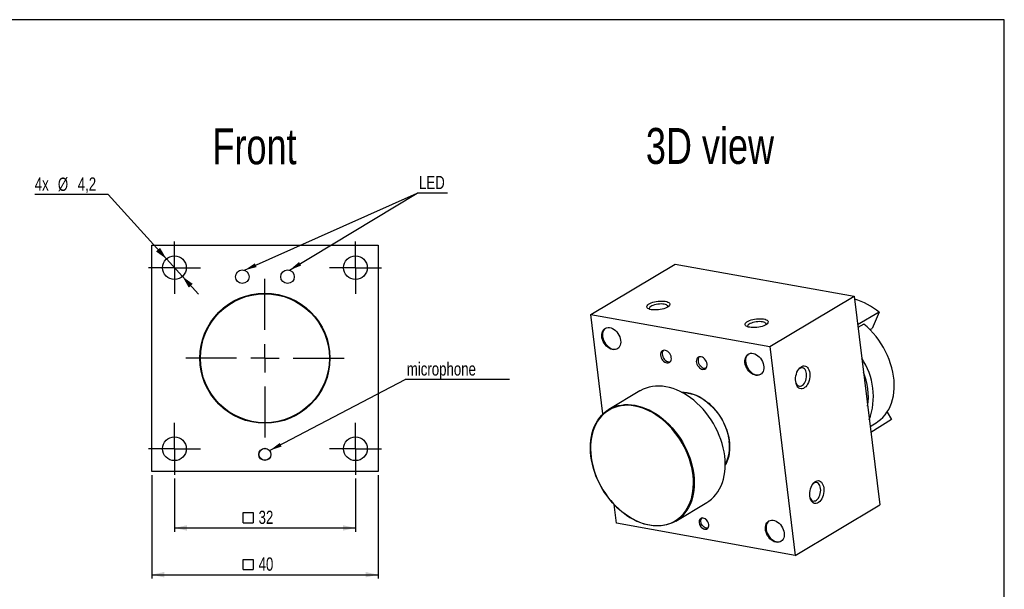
# Model space of a CAD drawing. Header units: millimetres. Extents: x 11 to 411, y 5 to 292.
# Tile 9 of 9: x 150 to 411, y 141 to 292. Entities that reach past the tile are written whole.
import ezdxf

# ---------------------------------------------------------------- set-up
doc = ezdxf.new("R2010")
doc.units = ezdxf.units.MM
doc.layers.add('1', color=7, linetype='Continuous')
doc.styles.add('SLDTEXTSTYLE1', font='TXT', dxfattribs={"width": 0.75})
doc.dimstyles.new('SLDDIMSTYLE0', dxfattribs={"dimtxt": 3.5, "dimasz": 3.302, "dimexe": 0, "dimexo": 0.0625, "dimgap": 0.875, "dimtad": 1, "dimdec": 0, "dimlfac": 0.666667, "dimrnd": 1e-09, "dimzin": 12, "dimdsep": 46, "dimtxsty": 'SLDTEXTSTYLE1', "dimsah": 1, "dimcen": 0.09, "dimadec": 0, "dimazin": 3, "dimtfac": 1, "dimtdec": 0, "dimtofl": 0, "dimtmove": 0, "dimatfit": 3, "dimfxl": 0, "dimfrac": 2, "dimtolj": 1, "dimtzin": 12, "dimarcsym": 0})
doc.dimstyles.new('SLDDIMSTYLE1', dxfattribs={"dimtxt": 3.5, "dimasz": 3.302, "dimexe": 0, "dimexo": 0.0625, "dimgap": 0.875, "dimtad": 0, "dimtih": 1, "dimtoh": 1, "dimdec": 1, "dimlfac": 0.666667, "dimrnd": 1e-09, "dimzin": 12, "dimdsep": 46, "dimtxsty": 'SLDTEXTSTYLE1', "dimsah": 1, "dimcen": 0, "dimadec": 0, "dimazin": 3, "dimtfac": 1, "dimtdec": 1, "dimtmove": 0, "dimatfit": 3, "dimfxl": 0, "dimfrac": 2, "dimtolj": 1, "dimtzin": 12, "dimarcsym": 0})
doc.dimstyles.new('SLDDIMSTYLE2', dxfattribs={"dimtxt": 0.18, "dimasz": 3.302, "dimexe": 0, "dimexo": 0.0625, "dimgap": 0, "dimtad": 0, "dimtih": 1, "dimtoh": 1, "dimdec": 0, "dimrnd": 1e-09, "dimzin": 0, "dimdsep": 46, "dimtxsty": 'Standard', "dimsah": 1, "dimcen": 0.09, "dimadec": 0, "dimazin": 0, "dimtfac": 3.302, "dimtdec": 0, "dimtofl": 0, "dimtmove": 0, "dimatfit": 3, "dimfxl": 0, "dimfrac": 2, "dimtolj": 1, "dimtzin": 0, "dimarcsym": 0})

# ---------------------------------------------------------------- blocks, each defined once
blk = doc.blocks.new('SW_SYMBOL_MOD_BOX')
at = {"layer": '1', "color": 0}
for p, q in [((200, 200), (200, 800)), ((200, 800), (800, 800)), ((800, 800), (800, 200)), ((200, 200), (800, 200))]:
    blk.add_line(p, q, dxfattribs=at)
blk = doc.blocks.new('_D')
at = {"layer": '1'}
for p, q in [((190.53, 170.51), (190.53, 156.41)), ((238.53, 170.51), (238.53, 156.41)), ((190.53, 157.41), (238.53, 157.41))]:
    blk.add_line(p, q, dxfattribs=at)
for points in [[(190.53, 157.41), (193.84, 156.69), (193.84, 158.13)], [(238.53, 157.41), (235.23, 158.13), (235.23, 156.69)]]:
    blk.add_solid(points, dxfattribs=at)
at = {"layer": '1', "xscale": 0.004470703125, "yscale": 0.004470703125, "zscale": 0.004470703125}
blk.add_blockref('SW_SYMBOL_MOD_BOX', (207.86, 157.9), dxfattribs=at)
at = {"layer": '1', "insert": (212.86, 161.98), "char_height": 3.5, "attachment_point": 1, "style": 'SLDTEXTSTYLE1'}
blk.add_mtext('32', dxfattribs=at)
blk = doc.blocks.new('_D_1')
at = {"layer": '1'}
for p, q in [((184.53, 171.41), (184.53, 144.01)), ((244.53, 171.41), (244.53, 144.01)), ((184.53, 145.01), (244.53, 145.01))]:
    blk.add_line(p, q, dxfattribs=at)
for points in [[(184.53, 145.01), (187.84, 144.29), (187.84, 145.73)], [(244.53, 145.01), (241.23, 145.73), (241.23, 144.29)]]:
    blk.add_solid(points, dxfattribs=at)
at = {"layer": '1', "xscale": 0.004470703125, "yscale": 0.004470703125, "zscale": 0.004470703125}
blk.add_blockref('SW_SYMBOL_MOD_BOX', (207.86, 145.5), dxfattribs=at)
at = {"layer": '1', "insert": (212.86, 149.58), "char_height": 3.5, "attachment_point": 1, "style": 'SLDTEXTSTYLE1'}
blk.add_mtext('40', dxfattribs=at)
blk = doc.blocks.new('_D_2')
at = {"layer": '1'}
for p, q in [((172.96, 245.78), (153.51, 245.78)), ((188.42, 228.75), (172.96, 245.78)), ((192.65, 224.08), (188.42, 228.75)), ((192.65, 224.08), (196.92, 219.38))]:
    blk.add_line(p, q, dxfattribs=at)
for points in [[(188.42, 228.75), (186.73, 231.68), (185.66, 230.71)], [(192.65, 224.08), (194.34, 221.15), (195.4, 222.12)]]:
    blk.add_solid(points, dxfattribs=at)
at = {"layer": '1', "char_height": 3.5, "attachment_point": 1, "style": 'SLDTEXTSTYLE1'}
for s, insert in [('4x', (153.51, 250.35)), ('%%c', (159.63, 250.29)), ('4,2', (164.91, 250.35))]:
    blk.add_mtext(s, dxfattribs=dict(at, insert=insert))
blk = doc.blocks.new('SW_NOTE_0_2')
at = {"layer": '1', "color": 0}
blk.add_line((8.01, 0), (0, 0), dxfattribs=at)
blk.add_line((8.01, 0), (0, 0), dxfattribs=at)
at = {"layer": '1', "color": 0, "insert": (0.48, 4.57), "char_height": 3.5, "attachment_point": 1, "style": 'SLDTEXTSTYLE1'}
blk.add_mtext('LED', dxfattribs=at)
blk = doc.blocks.new('SW_NOTE_0_3')
at = {"layer": '1', "color": 0}
blk.add_line((27.63, 0), (0, 0), dxfattribs=at)
at = {"layer": '1', "color": 0, "insert": (0.41, 4.54), "char_height": 3.5, "attachment_point": 1, "style": 'SLDTEXTSTYLE1'}
blk.add_mtext('microphone', dxfattribs=at)
blk = doc.blocks.new('SW_CENTERMARKSYMBOL_0')
at = {"layer": '1', "color": 0}
for p, q in [((0, 7.5), (0, 21)), ((0, 0), (0, 3.75)), ((-7.5, 0), (-21, 0)), ((0, 0), (-3.75, 0)), ((0, 0), (0, -3.75)), ((0, 0), (3.75, 0)), ((7.5, 0), (21, 0)), ((0, -7.5), (0, -21))]:
    blk.add_line(p, q, dxfattribs=at)
blk = doc.blocks.new('SW_CENTERMARKSYMBOL_1')
at = {"layer": '1', "color": 0}
for p, q in [((0, 3.75), (0, 6.9)), ((0, 0), (0, 3.75)), ((-3.75, 0), (-6.9, 0)), ((0, 0), (-3.75, 0)), ((0, 0), (0, -3.75)), ((0, 0), (3.75, 0)), ((3.75, 0), (6.9, 0)), ((0, -3.75), (0, -6.9))]:
    blk.add_line(p, q, dxfattribs=at)
blk = doc.blocks.new('SW_CENTERMARKSYMBOL_2')
at = {"layer": '1', "color": 0}
for p, q in [((0, 3.75), (0, 6.9)), ((0, 0), (0, 3.75)), ((-3.75, 0), (-6.9, 0)), ((0, 0), (-3.75, 0)), ((0, 0), (0, -3.75)), ((0, 0), (3.75, 0)), ((3.75, 0), (6.9, 0)), ((0, -3.75), (0, -6.9))]:
    blk.add_line(p, q, dxfattribs=at)
blk = doc.blocks.new('SW_CENTERMARKSYMBOL_3')
at = {"layer": '1', "color": 0}
for p, q in [((0, 3.75), (0, 6.9)), ((0, 0), (0, 3.75)), ((-3.75, 0), (-6.9, 0)), ((0, 0), (-3.75, 0)), ((0, 0), (0, -3.75)), ((0, 0), (3.75, 0)), ((3.75, 0), (6.9, 0)), ((0, -3.75), (0, -6.9))]:
    blk.add_line(p, q, dxfattribs=at)
blk = doc.blocks.new('SW_CENTERMARKSYMBOL_4')
at = {"layer": '1', "color": 0}
for p, q in [((0, 3.75), (0, 6.9)), ((0, 0), (0, 3.75)), ((-3.75, 0), (-6.9, 0)), ((0, 0), (-3.75, 0)), ((0, 0), (0, -3.75)), ((0, 0), (3.75, 0)), ((3.75, 0), (6.9, 0)), ((0, -3.75), (0, -6.9))]:
    blk.add_line(p, q, dxfattribs=at)

msp = doc.modelspace()

# ---------------------------------------------------------------- linework, layer by layer
at = {"color": 7, "linetype": 'Continuous', "lineweight": 25}
for p, q in [((184.533, 232.415), (244.533, 232.415)), ((184.533, 172.415), (184.533, 232.415)), ((244.533, 232.415), (244.533, 172.415)), ((300.945, 213.988), (323.334, 227.37)), ((323.334, 227.37), (370.766, 218.857)), ((348.377, 205.475), (370.766, 218.857)), ((370.766, 218.857), (377.555, 163.525)), ((377.392, 214.603), (371.695, 211.286)), ((377.392, 214.603), (375.524, 210.329)), ((300.945, 213.988), (348.377, 205.475)), ((304.178, 187.632), (300.945, 213.988)), ((373.345, 211.447), (371.787, 210.539)), ((374.952, 209.987), (375.524, 210.329)), ((348.377, 205.475), (355.166, 150.142)), ((313.969, 193.742), (305.753, 188.832)), ((379.528, 188.135), (380.67, 186.13)), ((375.006, 184.301), (376.846, 185.464)), ((380.67, 186.13), (375.206, 182.677)), ((244.533, 172.415), (184.533, 172.415)), ((307.734, 158.656), (307.123, 163.632)), ((323.453, 159.218), (331.669, 164.129)), ((355.166, 150.142), (377.555, 163.525)), ((355.166, 150.142), (307.734, 158.656))]:
    msp.add_line(p, q, dxfattribs=at)
at = {"color": 7, "linetype": 'Continuous', "lineweight": 25, "flags": 128}
for points in [[(320.69, 217.495), (321.065, 217.408), (321.379, 217.294), (321.624, 217.154), (321.793, 216.994), (321.881, 216.817), (321.887, 216.629), (321.809, 216.434), (321.65, 216.238), (321.415, 216.046), (321.109, 215.863), (320.741, 215.695), (320.322, 215.545), (319.862, 215.419), (319.374, 215.319), (318.872, 215.248), (318.369, 215.209), (317.878, 215.201), (317.414, 215.226), (316.989, 215.283), (316.614, 215.37), (316.3, 215.485), (316.055, 215.624), (315.886, 215.784), (315.797, 215.961), (315.792, 216.149), (315.87, 216.344), (316.028, 216.541), (316.264, 216.733), (316.57, 216.915), (316.937, 217.084), (317.357, 217.233), (317.816, 217.359), (318.304, 217.459), (318.807, 217.53), (319.31, 217.57), (319.8, 217.577), (320.265, 217.552), (320.69, 217.495)], [(320.397, 216.726), (320.012, 216.776), (319.589, 216.793), (319.144, 216.778), (318.69, 216.73), (318.244, 216.653), (317.82, 216.547), (317.433, 216.417), (317.096, 216.268), (316.822, 216.103), (316.618, 215.93), (316.492, 215.753), (316.448, 215.58), (316.488, 215.415), (316.491, 215.409)], [(321.355, 216.006), (321.366, 216.092), (321.326, 216.257), (321.204, 216.408), (321.003, 216.539), (320.731, 216.647), (320.397, 216.726)], [(346.778, 212.813), (347.153, 212.726), (347.467, 212.612), (347.712, 212.472), (347.881, 212.312), (347.969, 212.135), (347.974, 211.947), (347.897, 211.752), (347.738, 211.556), (347.502, 211.363), (347.197, 211.181), (346.829, 211.012), (346.41, 210.863), (345.95, 210.737), (345.462, 210.637), (344.96, 210.566), (344.456, 210.526), (343.966, 210.519), (343.502, 210.544), (343.076, 210.601), (342.701, 210.688), (342.387, 210.802), (342.142, 210.942), (341.973, 211.102), (341.885, 211.279), (341.88, 211.467), (341.957, 211.662), (342.116, 211.858), (342.352, 212.05), (342.657, 212.233), (343.025, 212.401), (343.444, 212.551), (343.904, 212.677), (344.392, 212.777), (344.894, 212.848), (345.398, 212.887), (345.888, 212.895), (346.352, 212.87), (346.778, 212.813)], [(346.485, 212.044), (346.1, 212.093), (345.677, 212.111), (345.231, 212.095), (344.778, 212.048), (344.331, 211.97), (343.907, 211.865), (343.521, 211.735), (343.184, 211.585), (342.909, 211.421), (342.705, 211.248), (342.579, 211.071), (342.536, 210.897), (342.576, 210.732), (342.579, 210.727)], [(347.442, 211.323), (347.454, 211.41), (347.414, 211.575), (347.291, 211.726), (347.091, 211.857), (346.819, 211.964), (346.485, 212.044)], [(308.857, 207.156), (308.882, 206.696), (308.842, 206.259), (308.737, 205.858), (308.572, 205.501), (308.349, 205.199), (308.075, 204.959), (307.756, 204.787), (307.402, 204.689), (307.021, 204.666), (306.623, 204.719), (306.218, 204.846), (305.817, 205.046), (305.43, 205.311), (305.068, 205.636), (304.739, 206.012), (304.453, 206.428), (304.215, 206.876), (304.034, 207.342), (303.913, 207.815), (303.856, 208.283), (303.864, 208.732), (303.936, 209.153), (304.072, 209.534), (304.266, 209.864), (304.516, 210.136), (304.813, 210.343), (305.15, 210.478), (305.519, 210.539), (305.91, 210.524), (306.313, 210.433), (306.717, 210.269), (307.112, 210.036), (307.488, 209.74), (307.835, 209.389), (308.143, 208.991), (308.406, 208.558), (308.616, 208.099), (308.767, 207.628), (308.857, 207.156)], [(304.843, 210.358), (304.766, 210.302), (304.504, 210.046), (304.295, 209.729), (304.145, 209.36), (304.056, 208.949), (304.032, 208.505), (304.073, 208.041), (304.179, 207.568), (304.345, 207.099), (304.569, 206.646), (304.844, 206.22), (305.163, 205.833), (305.518, 205.495), (305.899, 205.214), (306.297, 204.998), (306.702, 204.852), (307.103, 204.78), (307.489, 204.784), (307.851, 204.864), (308.071, 204.956)], [(376.846, 185.464), (377.089, 185.624), (377.764, 186.134), (378.39, 186.714), (378.963, 187.359), (379.482, 188.066), (379.943, 188.832), (380.344, 189.653), (380.683, 190.524), (380.958, 191.442), (381.168, 192.401), (381.312, 193.397), (381.388, 194.424), (381.397, 195.478), (381.339, 196.552), (381.214, 197.642), (381.021, 198.742), (380.764, 199.846), (380.442, 200.949), (380.058, 202.045), (379.613, 203.128), (379.109, 204.194), (378.55, 205.236), (377.938, 206.249), (377.276, 207.228), (376.568, 208.168), (375.816, 209.064), (375.026, 209.912), (374.201, 210.708), (373.345, 211.447)], [(322.291, 202.581), (322.214, 202.943), (322.074, 203.301), (321.877, 203.637), (321.634, 203.936), (321.355, 204.183), (321.052, 204.367), (320.742, 204.48), (320.437, 204.515), (320.152, 204.473), (319.901, 204.353), (319.695, 204.163), (319.544, 203.911), (319.454, 203.608), (319.431, 203.269), (319.475, 202.91), (319.584, 202.548), (319.754, 202.199), (319.975, 201.88), (320.238, 201.605), (320.53, 201.389), (320.839, 201.239), (321.148, 201.165), (321.445, 201.168), (321.714, 201.25), (321.944, 201.406), (322.124, 201.628), (322.245, 201.907), (322.301, 202.23), (322.291, 202.581)], [(320.19, 204.483), (320.146, 204.433), (319.995, 204.181), (319.906, 203.878), (319.883, 203.539), (319.927, 203.18), (320.036, 202.818), (320.205, 202.469), (320.426, 202.15), (320.689, 201.875), (320.982, 201.658), (321.29, 201.509), (321.6, 201.435), (321.896, 201.438), (321.998, 201.459)], [(341.822, 201.24), (341.797, 201.7), (341.838, 202.137), (341.942, 202.538), (342.108, 202.895), (342.33, 203.197), (342.605, 203.437), (342.923, 203.609), (343.277, 203.707), (343.658, 203.73), (344.057, 203.677), (344.461, 203.55), (344.862, 203.35), (345.249, 203.085), (345.611, 202.76), (345.94, 202.385), (346.227, 201.968), (346.464, 201.52), (346.645, 201.054), (346.766, 200.581), (346.823, 200.113), (346.816, 199.664), (346.743, 199.243), (346.608, 198.862), (346.413, 198.532), (346.163, 198.26), (345.866, 198.053), (345.529, 197.918), (345.16, 197.857), (344.769, 197.872), (344.366, 197.963), (343.962, 198.127), (343.567, 198.36), (343.191, 198.656), (342.844, 199.007), (342.536, 199.405), (342.273, 199.838), (342.063, 200.297), (341.912, 200.768), (341.822, 201.24)], [(331.777, 200.878), (331.7, 201.241), (331.56, 201.599), (331.364, 201.935), (331.12, 202.233), (330.841, 202.48), (330.539, 202.665), (330.228, 202.777), (329.923, 202.813), (329.638, 202.77), (329.387, 202.651), (329.181, 202.46), (329.03, 202.208), (328.941, 201.905), (328.918, 201.567), (328.962, 201.208), (329.071, 200.845), (329.24, 200.496), (329.461, 200.177), (329.724, 199.903), (330.017, 199.686), (330.325, 199.537), (330.635, 199.462), (330.931, 199.466), (331.201, 199.547), (331.431, 199.703), (331.61, 199.926), (331.731, 200.205), (331.788, 200.527), (331.777, 200.878)], [(329.676, 202.781), (329.633, 202.73), (329.481, 202.478), (329.392, 202.175), (329.369, 201.837), (329.413, 201.478), (329.522, 201.115), (329.691, 200.766), (329.913, 200.447), (330.176, 200.173), (330.468, 199.956), (330.777, 199.806), (331.086, 199.732), (331.383, 199.735), (331.484, 199.756)], [(342.788, 203.548), (342.712, 203.491), (342.45, 203.235), (342.241, 202.919), (342.09, 202.55), (342.002, 202.138), (341.978, 201.694), (342.019, 201.23), (342.124, 200.757), (342.291, 200.288), (342.515, 199.835), (342.79, 199.41), (343.108, 199.023), (343.463, 198.684), (343.845, 198.403), (344.243, 198.187), (344.648, 198.041), (345.049, 197.969), (345.435, 197.973), (345.797, 198.053), (346.017, 198.146)], [(358.978, 198.448), (359.01, 197.966), (358.99, 197.467), (358.92, 196.965), (358.801, 196.473), (358.636, 196.005), (358.43, 195.573), (358.189, 195.189), (357.918, 194.864), (357.626, 194.607), (357.321, 194.424), (357.01, 194.321), (356.702, 194.3), (356.406, 194.363), (356.129, 194.506), (355.88, 194.727), (355.665, 195.019), (355.489, 195.375), (355.358, 195.784), (355.276, 196.236), (355.244, 196.717), (355.263, 197.216), (355.333, 197.719), (355.453, 198.211), (355.617, 198.679), (355.823, 199.111), (356.065, 199.494), (356.335, 199.819), (356.627, 200.076), (356.933, 200.259), (357.244, 200.362), (357.552, 200.383), (357.848, 200.321), (358.124, 200.177), (358.374, 199.956), (358.589, 199.664), (358.764, 199.309), (358.895, 198.9), (358.978, 198.448)], [(358.142, 198.317), (358.065, 198.721), (357.94, 199.082), (357.772, 199.385), (357.565, 199.622), (357.327, 199.785), (357.066, 199.867), (356.791, 199.866), (356.511, 199.782), (356.236, 199.617), (356.008, 199.413)], [(355.357, 195.789), (355.365, 195.772), (355.533, 195.468), (355.74, 195.231), (355.978, 195.069), (356.239, 194.987), (356.514, 194.988), (356.794, 195.072), (357.069, 195.236), (357.329, 195.475), (357.567, 195.781), (357.774, 196.142), (357.942, 196.547), (358.066, 196.982), (358.143, 197.433), (358.168, 197.883), (358.142, 198.317)], [(331.669, 164.129), (332.278, 164.528), (332.939, 165.051), (333.553, 165.639), (334.117, 166.289), (334.629, 166.998), (335.085, 167.762), (335.485, 168.579), (335.825, 169.444), (336.104, 170.353), (336.322, 171.302), (336.477, 172.287), (336.568, 173.303), (336.594, 174.345), (336.557, 175.408), (336.456, 176.488), (336.291, 177.579), (336.063, 178.677), (335.773, 179.776), (335.423, 180.871), (335.015, 181.956), (334.549, 183.028), (334.029, 184.081), (333.456, 185.11), (332.834, 186.11), (332.165, 187.076), (331.453, 188.005), (330.7, 188.891), (329.911, 189.731), (329.088, 190.52), (328.237, 191.256), (327.36, 191.934), (326.462, 192.551), (325.546, 193.105), (324.619, 193.593), (323.682, 194.013), (322.742, 194.362), (321.802, 194.639), (320.867, 194.843), (319.941, 194.973), (319.028, 195.029), (318.133, 195.009), (317.26, 194.914), (316.413, 194.745), (315.596, 194.502), (314.812, 194.186), (314.066, 193.799), (313.969, 193.742)], [(325.006, 193.398), (325.71, 193.387), (326.485, 193.303), (327.27, 193.144), (328.061, 192.911), (328.852, 192.605), (329.638, 192.23), (330.413, 191.787), (331.172, 191.28), (331.911, 190.711), (332.624, 190.084), (333.306, 189.404), (333.954, 188.676), (334.562, 187.903), (335.127, 187.091), (335.645, 186.246), (336.112, 185.374), (336.526, 184.479), (336.884, 183.568), (337.183, 182.647), (337.42, 181.722), (337.596, 180.8), (337.708, 179.886), (337.756, 178.986), (337.74, 178.107), (337.658, 177.254), (337.513, 176.434), (337.305, 175.65), (337.036, 174.91), (336.707, 174.217), (336.593, 174.013)], [(325.168, 193.313), (325.245, 193.315), (326.009, 193.288), (326.788, 193.186), (327.576, 193.007), (328.368, 192.754), (329.158, 192.429), (329.941, 192.033), (330.713, 191.57), (331.466, 191.041), (332.197, 190.452), (332.901, 189.806), (333.571, 189.108), (334.205, 188.362), (334.798, 187.573), (335.345, 186.746), (335.842, 185.889), (336.287, 185.005), (336.677, 184.102), (337.008, 183.185), (337.279, 182.261), (337.487, 181.336), (337.632, 180.416)], [(312.651, 189.933), (313.587, 189.729), (314.527, 189.452), (315.467, 189.102), (316.403, 188.683), (317.331, 188.195), (318.246, 187.641), (319.144, 187.024), (320.021, 186.345), (320.873, 185.61), (321.695, 184.82), (322.485, 183.981), (323.237, 183.094), (323.95, 182.166), (324.619, 181.199), (325.241, 180.199), (325.813, 179.171), (326.333, 178.118), (326.799, 177.046), (327.208, 175.96), (327.558, 174.865), (327.847, 173.766), (328.075, 172.669), (328.24, 171.578), (328.341, 170.498), (328.379, 169.434), (328.352, 168.392), (328.261, 167.376), (328.106, 166.392), (327.889, 165.442), (327.609, 164.533), (327.269, 163.668), (326.87, 162.852), (326.413, 162.087), (325.902, 161.378), (325.338, 160.728), (324.723, 160.14), (324.062, 159.617), (323.356, 159.161), (322.61, 158.775), (321.826, 158.459), (321.009, 158.216), (320.162, 158.047), (319.289, 157.952), (318.394, 157.932), (317.481, 157.987), (316.555, 158.117), (315.62, 158.321), (314.68, 158.599), (313.74, 158.948), (312.804, 159.367), (311.876, 159.855), (310.961, 160.409), (310.063, 161.027), (309.186, 161.705), (308.334, 162.44), (307.511, 163.23), (306.722, 164.07), (305.969, 164.956), (305.257, 165.884), (304.588, 166.851), (303.966, 167.851), (303.393, 168.88), (302.873, 169.932), (302.408, 171.004), (301.999, 172.09), (301.649, 173.185), (301.359, 174.284), (301.132, 175.381), (300.967, 176.473), (300.865, 177.553), (300.828, 178.616), (300.855, 179.658), (300.946, 180.674), (301.1, 181.659), (301.318, 182.608), (301.597, 183.517), (301.938, 184.382), (302.337, 185.198), (302.793, 185.963), (303.305, 186.672), (303.869, 187.322), (304.483, 187.91), (305.145, 188.433), (305.85, 188.889), (306.597, 189.276), (307.38, 189.591), (308.198, 189.834), (309.045, 190.004), (309.918, 190.098), (310.813, 190.118), (311.725, 190.063), (312.651, 189.933)], [(312.578, 189.741), (311.65, 189.871), (310.736, 189.925), (309.839, 189.903), (308.965, 189.805), (308.118, 189.631), (307.3, 189.383), (306.518, 189.062), (305.773, 188.669), (305.07, 188.205), (304.412, 187.674), (303.802, 187.078), (303.243, 186.419), (302.738, 185.7), (302.289, 184.926), (301.898, 184.1), (301.567, 183.225), (301.298, 182.306), (301.092, 181.348), (300.95, 180.354), (300.873, 179.33), (300.86, 178.281), (300.913, 177.21), (301.03, 176.125), (301.212, 175.029), (301.457, 173.928), (301.764, 172.827), (302.132, 171.732), (302.559, 170.648), (303.043, 169.579), (303.582, 168.531), (304.173, 167.509), (304.813, 166.518), (305.499, 165.563), (306.228, 164.647), (306.997, 163.776), (307.802, 162.954), (308.638, 162.184), (309.503, 161.47), (310.391, 160.816), (311.299, 160.224), (312.222, 159.698), (313.157, 159.24), (314.097, 158.853), (315.04, 158.537), (315.98, 158.295), (316.913, 158.127), (317.835, 158.035), (318.741, 158.019), (319.627, 158.079), (320.488, 158.215), (321.321, 158.426), (322.122, 158.71), (322.886, 159.068), (323.61, 159.497), (324.291, 159.994), (324.926, 160.558), (325.51, 161.187), (326.043, 161.876), (326.52, 162.622), (326.94, 163.423), (327.301, 164.274), (327.601, 165.171), (327.839, 166.11), (328.013, 167.087), (328.123, 168.097), (328.168, 169.134), (328.148, 170.195), (328.063, 171.273), (327.913, 172.364), (327.699, 173.463), (327.423, 174.565), (327.085, 175.663), (326.687, 176.754), (326.232, 177.831), (325.72, 178.89), (325.155, 179.925), (324.539, 180.933), (323.876, 181.906), (323.167, 182.842), (322.418, 183.736), (321.631, 184.584), (320.81, 185.38), (319.959, 186.123), (319.082, 186.807), (318.183, 187.43), (317.267, 187.989), (316.338, 188.482), (315.4, 188.905), (314.457, 189.257), (313.515, 189.536), (312.578, 189.741)], [(362.711, 168.015), (362.743, 167.533), (362.724, 167.034), (362.654, 166.532), (362.535, 166.04), (362.37, 165.572), (362.164, 165.14), (361.923, 164.756), (361.652, 164.432), (361.36, 164.174), (361.055, 163.992), (360.744, 163.888), (360.436, 163.868), (360.14, 163.93), (359.863, 164.073), (359.614, 164.294), (359.399, 164.586), (359.223, 164.942), (359.092, 165.351), (359.01, 165.803), (358.978, 166.285), (358.997, 166.784), (359.067, 167.286), (359.186, 167.778), (359.351, 168.246), (359.557, 168.678), (359.799, 169.062), (360.069, 169.386), (360.361, 169.644), (360.667, 169.826), (360.978, 169.93), (361.285, 169.95), (361.582, 169.888), (361.858, 169.745), (362.107, 169.524), (362.323, 169.232), (362.498, 168.876), (362.629, 168.467), (362.711, 168.015)], [(359.091, 165.356), (359.098, 165.339), (359.267, 165.036), (359.474, 164.798), (359.712, 164.636), (359.973, 164.554), (360.248, 164.555), (360.528, 164.639), (360.803, 164.804), (361.063, 165.042), (361.301, 165.348), (361.508, 165.709), (361.676, 166.114), (361.8, 166.55), (361.877, 167), (361.902, 167.45), (361.876, 167.884)], [(361.876, 167.884), (361.799, 168.289), (361.674, 168.649), (361.505, 168.953), (361.299, 169.19), (361.061, 169.352), (360.8, 169.434), (360.525, 169.433), (360.245, 169.349), (359.97, 169.185), (359.742, 168.98)], [(332.215, 158.32), (332.143, 158.657), (332.01, 158.988), (331.823, 159.297), (331.593, 159.569), (331.329, 159.789), (331.046, 159.948), (330.758, 160.036), (330.479, 160.05), (330.223, 159.988), (330.003, 159.854), (329.83, 159.655), (329.713, 159.4), (329.657, 159.103), (329.666, 158.778), (329.738, 158.441), (329.871, 158.11), (330.058, 157.801), (330.288, 157.529), (330.552, 157.308), (330.835, 157.15), (331.123, 157.062), (331.402, 157.048), (331.658, 157.11), (331.878, 157.244), (332.051, 157.443), (332.168, 157.698), (332.224, 157.995), (332.215, 158.32)], [(332.208, 158.339), (332.133, 158.68), (331.996, 159.015), (331.802, 159.325), (331.564, 159.594), (331.293, 159.808), (331.004, 159.954), (330.713, 160.025), (330.435, 160.018), (330.186, 159.932), (329.979, 159.772), (329.825, 159.547), (329.732, 159.269), (329.706, 158.953), (329.747, 158.616), (329.854, 158.276), (330.021, 157.951), (330.238, 157.659), (330.495, 157.416), (330.777, 157.235), (331.069, 157.125), (331.355, 157.093), (331.62, 157.14), (331.85, 157.264), (332.031, 157.458), (332.156, 157.711), (332.216, 158.01), (332.208, 158.339)], [(331.57, 157.366), (331.278, 157.457), (330.992, 157.621), (330.728, 157.85), (330.5, 158.131), (330.319, 158.449), (330.197, 158.787), (330.139, 159.126), (330.148, 159.449), (330.225, 159.739), (330.364, 159.978), (330.39, 160.009)], [(352.234, 156.08), (352.259, 155.62), (352.219, 155.183), (352.114, 154.781), (351.949, 154.425), (351.726, 154.122), (351.452, 153.882), (351.133, 153.711), (350.779, 153.612), (350.398, 153.589), (349.999, 153.642), (349.595, 153.77), (349.194, 153.969), (348.807, 154.235), (348.445, 154.559), (348.116, 154.935), (347.829, 155.352), (347.592, 155.8), (347.411, 156.266), (347.29, 156.739), (347.233, 157.206), (347.241, 157.656), (347.313, 158.077), (347.448, 158.457), (347.643, 158.788), (347.893, 159.06), (348.19, 159.266), (348.527, 159.402), (348.896, 159.463), (349.287, 159.448), (349.69, 159.357), (350.094, 159.193), (350.489, 158.96), (350.865, 158.664), (351.212, 158.312), (351.52, 157.915), (351.783, 157.481), (351.993, 157.023), (352.144, 156.552), (352.234, 156.08)], [(348.22, 159.282), (348.143, 159.226), (347.881, 158.97), (347.672, 158.653), (347.522, 158.284), (347.433, 157.872), (347.409, 157.429), (347.45, 156.965), (347.556, 156.492), (347.722, 156.023), (347.946, 155.569), (348.221, 155.144), (348.54, 154.757), (348.895, 154.419), (349.276, 154.138), (349.674, 153.921), (350.079, 153.775), (350.48, 153.703), (350.866, 153.707), (351.228, 153.787), (351.448, 153.88)], [(331.965, 157.373), (331.852, 157.354), (331.57, 157.366)]]:
    msp.add_lwpolyline(points, dxfattribs=at)
at = {"color": 7, "linetype": 'Continuous', "lineweight": 25}
for centre, radius in [((190.533, 226.415), 3.15), ((238.533, 226.415), 3.15), ((208.533, 224.015), 1.8), ((220.533, 224.015), 1.8), ((214.533, 202.415), 17.25), ((214.533, 202.415), 17.1), ((190.533, 178.415), 3.15), ((238.533, 178.415), 3.15), ((214.533, 176.915), 1.612), ((214.533, 176.915), 1.575)]:
    msp.add_circle(centre, radius, dxfattribs=at)
for centre, radius, start, end in [((365.899, 200.832), 17.937, 50.15375, 73.93501), ((357.642, 192.244), 18.237, 340.12594, 33.86397), ((357.782, 192.262), 16.758, 351.21914, 22.77076), ((327.713, 178.873), 10.038, 332.22265, 8.8437)]:
    msp.add_arc(centre, radius, start, end, dxfattribs=at)
at = {"layer": '1', "color": 7}
for p, q in [((410.588, 292.166), (10.596, 292.166)), ((410.588, 5.166), (410.588, 292.166))]:
    msp.add_line(p, q, dxfattribs=at)

# ---------------------------------------------------------------- block references
at = {"layer": '1'}
for name, p in [('SW_NOTE_0_2', (254.912, 246.18)), ('SW_CENTERMARKSYMBOL_2', (190.533, 226.415)), ('SW_CENTERMARKSYMBOL_1', (238.533, 226.415)), ('SW_CENTERMARKSYMBOL_0', (214.533, 202.415)), ('SW_NOTE_0_3', (251.735, 196.768)), ('SW_CENTERMARKSYMBOL_3', (190.533, 178.415)), ('SW_CENTERMARKSYMBOL_4', (238.533, 178.415))]:
    msp.add_blockref(name, p, dxfattribs=at)

# ---------------------------------------------------------------- texts
at = {"layer": '1', "char_height": 9.525, "attachment_point": 1, "style": 'SLDTEXTSTYLE1'}
for s, insert in [('3D view', (315.547, 263.453)), ('Front', (200.628, 263.361))]:
    msp.add_mtext(s, dxfattribs=dict(at, insert=insert))

# ---------------------------------------------------------------- dimensions: what is measured, and where the dimension line sits
at = {"layer": '1'}
dim = msp.add_diameter_dim_2p(p1=(188.417, 228.748), p2=(192.65, 224.082), text='4x <>', dimstyle='SLDDIMSTYLE1', dxfattribs=at)
dim.commit()
dim.dimension.update_dxf_attribs({"geometry": '_D_2', "text_midpoint": (162.443, 248.586), "dimtype": 163})
for base, p1, p2, picture, middle in [((244.533, 145.012), (184.533, 172.415), (244.533, 172.415), '_D_1', (212.949, 145.012)), ((238.533, 157.415), (190.533, 171.515), (238.533, 171.515), '_D', (212.949, 157.415))]:
    dim = msp.add_linear_dim(base=base, p1=p1, p2=p2, text='{\\fGDT;o}<>', dimstyle='SLDDIMSTYLE0', dxfattribs=at)
    dim.commit()
    dim.dimension.update_dxf_attribs({"geometry": picture, "text_midpoint": middle, "dimtype": 160})

# ---------------------------------------------------------------- leaders
for points in [[(209.085, 225.728), (254.912, 246.18)], [(221.029, 225.745), (254.912, 246.18)], [(215.781, 177.936), (251.735, 196.768)]]:
    msp.add_leader(points, dimstyle='SLDDIMSTYLE2', dxfattribs=at)

doc.saveas('drawing.dxf')
